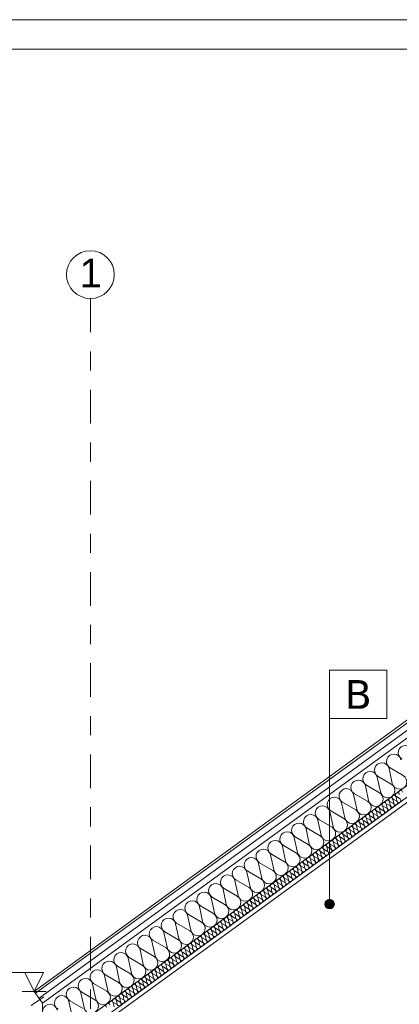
# Model space of a CAD drawing. Extents: x 5465377 to 5465550, y 5925276 to 5925338.
# Tile 101 of 182: x 5465406.53 to 5465408.52, y 5925333.31 to 5925338.45. Entities that reach past the tile are written whole.
import ezdxf

# ---------------------------------------------------------------- set-up
doc = ezdxf.new("R2010")
doc.units = 0
doc.header["$MEASUREMENT"] = 0
doc.linetypes.add('Kropki i Kreski', pattern=[0.335139, 0.176389, -0.088194, 0, -0.070556])
for name, color, linetype, lineweight in [('0_Nr_Pióra__141', 7, 'Continuous', 0), ('0_Nr_pióra__141_Nr_Pióra__141', 7, 'Continuous', 0), ('0_Nr_Pióra__142', 7, 'Continuous', 18), ('_______wymiarowanie_Nr_Pióra__201', 150, 'Continuous', 0), ('____rosliny_Nr_Pióra__141', 7, 'Continuous', 0), ('_ARCH_Sciany_Nr_Pióra__141', 7, 'Continuous', 0), ('_ARCH_Sciany_Nr_Pióra__142', 7, 'Continuous', 18), ('_opisy_Nr_pióra__175_Nr_Pióra__148', 14, 'Continuous', 0), ('_opisy_Nr_pióra__2_Nr_Pióra__141', 7, 'Continuous', 0), ('EGBD03_Nr_Pióra__141', 7, 'Continuous', 0), ('tabelki_Nr_pióra__1_Nr_pióra__141_Nr_Pióra__141', 7, 'Continuous', 0), ('tabelki_Nr_pióra__7_Nr_Pióra__141', 7, 'Continuous', 0), ('tabelki_Nr_pióra__7_Nr_pióra__7_Nr_Pióra__7', 7, 'Continuous', 35)]:
    doc.layers.add(name, color=color, linetype=linetype, lineweight=lineweight)
doc.layers.add('_______wymiarowanie', color=7, linetype='Continuous')
doc.layers.add('EGBD03', color=7, linetype='Continuous')
doc.styles.add('GENERATED_STYLE_1', font='arial.ttf')
doc.styles.add('GENERATED_STYLE_4', font='arial.ttf')
doc.styles.add('GENERATED_STYLE_5', font='txt')
doc.styles.add('GENERATED_STYLE_6', font='verdana.ttf')
doc.dimstyles.new('GENERATED_STYLE__2', dxfattribs={"dimtxt": 0.075, "dimasz": 0.0475, "dimexe": 0.18, "dimexo": 0, "dimgap": 0.09, "dimtad": 1, "dimdec": 0, "dimlfac": 100, "dimzin": 0, "dimdsep": 46, "dimtxsty": 'GENERATED_STYLE_5', "dimblk": 'ARROWHEAD_6', "dimblk1": 'ARROWHEAD_6', "dimblk2": 'ARROWHEAD_6', "dimcen": 0.09, "dimclrd": 256, "dimclre": 256, "dimclrt": 256, "dimazin": 0, "dimtfac": 1, "dimtdec": 4, "dimtmove": 0, "dimatfit": 3, "dimfxl": 0, "dimtolj": 1, "dimtzin": 0, "dimarcsym": 0})

# ---------------------------------------------------------------- blocks, each defined once
blk = doc.blocks.new('Izolacja cieplna 12_77', base_point=(5465406.9707, 5925333.2365))
at = {"layer": '____rosliny_Nr_Pióra__141', "linetype": 'Continuous'}
for p, q in [((5465408.4517, 5925334.331), (5465408.447, 5925334.3525)), ((5465408.4485, 5925334.3536), (5465408.4675, 5925334.3424)), ((5465408.469, 5925334.3435), (5465408.4643, 5925334.365)), ((5465408.4657, 5925334.3661), (5465408.4847, 5925334.3549)), ((5465408.4862, 5925334.356), (5465408.4815, 5925334.3775)), ((5465408.4829, 5925334.3786), (5465408.5019, 5925334.3674)), ((5465408.5034, 5925334.3685), (5465408.4987, 5925334.39)), ((5465408.5001, 5925334.3911), (5465408.5192, 5925334.3799)), ((5465408.3829, 5925334.2809), (5465408.3782, 5925334.3025)), ((5465408.3796, 5925334.3035), (5465408.3987, 5925334.2924)), ((5465408.4001, 5925334.2934), (5465408.3954, 5925334.315)), ((5465408.3968, 5925334.316), (5465408.4159, 5925334.3049)), ((5465408.4173, 5925334.306), (5465408.4126, 5925334.3275)), ((5465408.4141, 5925334.3285), (5465408.4331, 5925334.3174)), ((5465408.4345, 5925334.3185), (5465408.4298, 5925334.34)), ((5465408.4313, 5925334.3411), (5465408.4503, 5925334.3299)), ((5465408.2936, 5925334.241), (5465408.3126, 5925334.2299)), ((5465408.314, 5925334.2309), (5465408.3093, 5925334.2525)), ((5465408.3108, 5925334.2535), (5465408.3298, 5925334.2424)), ((5465408.3312, 5925334.2434), (5465408.3265, 5925334.265)), ((5465408.328, 5925334.266), (5465408.347, 5925334.2549)), ((5465408.3485, 5925334.2559), (5465408.3437, 5925334.2775)), ((5465408.3452, 5925334.2785), (5465408.3642, 5925334.2674)), ((5465408.3657, 5925334.2684), (5465408.361, 5925334.29)), ((5465408.3624, 5925334.291), (5465408.3814, 5925334.2799)), ((5465408.228, 5925334.1684), (5465408.2232, 5925334.1899)), ((5465408.2247, 5925334.191), (5465408.2437, 5925334.1798)), ((5465408.2452, 5925334.1809), (5465408.2405, 5925334.2024)), ((5465408.2419, 5925334.2035), (5465408.2609, 5925334.1923)), ((5465408.2624, 5925334.1934), (5465408.2577, 5925334.2149)), ((5465408.2591, 5925334.216), (5465408.2782, 5925334.2048)), ((5465408.2796, 5925334.2059), (5465408.2749, 5925334.2274)), ((5465408.2763, 5925334.2285), (5465408.2954, 5925334.2174)), ((5465408.2968, 5925334.2184), (5465408.2921, 5925334.2399)), ((5465408.1591, 5925334.1183), (5465408.1544, 5925334.1399)), ((5465408.1558, 5925334.1409), (5465408.1749, 5925334.1298)), ((5465408.1763, 5925334.1309), (5465408.1716, 5925334.1524)), ((5465408.1731, 5925334.1534), (5465408.1921, 5925334.1423)), ((5465408.1935, 5925334.1434), (5465408.1888, 5925334.1649)), ((5465408.1903, 5925334.166), (5465408.2093, 5925334.1548)), ((5465408.2107, 5925334.1559), (5465408.206, 5925334.1774)), ((5465408.2075, 5925334.1785), (5465408.2265, 5925334.1673)), ((5465408.0902, 5925334.0683), (5465408.0855, 5925334.0899)), ((5465408.087, 5925334.0909), (5465408.106, 5925334.0798)), ((5465408.1075, 5925334.0808), (5465408.1027, 5925334.1024)), ((5465408.1042, 5925334.1034), (5465408.1232, 5925334.0923)), ((5465408.1247, 5925334.0933), (5465408.12, 5925334.1149)), ((5465408.1214, 5925334.1159), (5465408.1404, 5925334.1048)), ((5465408.1419, 5925334.1058), (5465408.1372, 5925334.1274)), ((5465408.1386, 5925334.1284), (5465408.1577, 5925334.1173)), ((5465408.0214, 5925334.0183), (5465408.0167, 5925334.0398)), ((5465408.0181, 5925334.0409), (5465408.0372, 5925334.0297)), ((5465408.0386, 5925334.0308), (5465408.0339, 5925334.0523)), ((5465408.0353, 5925334.0534), (5465408.0544, 5925334.0423)), ((5465408.0558, 5925334.0433), (5465408.0511, 5925334.0648)), ((5465408.0525, 5925334.0659), (5465408.0716, 5925334.0548)), ((5465408.073, 5925334.0558), (5465408.0683, 5925334.0774)), ((5465408.0698, 5925334.0784), (5465408.0888, 5925334.0673)), ((5465407.9525, 5925333.9683), (5465407.9478, 5925333.9898)), ((5465407.9493, 5925333.9909), (5465407.9683, 5925333.9797)), ((5465407.9697, 5925333.9808), (5465407.965, 5925334.0023)), ((5465407.9665, 5925334.0034), (5465407.9855, 5925333.9922)), ((5465407.987, 5925333.9933), (5465407.9822, 5925334.0148)), ((5465407.9837, 5925334.0159), (5465408.0027, 5925334.0047)), ((5465408.0042, 5925334.0058), (5465407.9995, 5925334.0273)), ((5465408.0009, 5925334.0284), (5465408.0199, 5925334.0172)), ((5465407.8837, 5925333.9182), (5465407.879, 5925333.9398)), ((5465407.8804, 5925333.9408), (5465407.8994, 5925333.9297)), ((5465407.9009, 5925333.9307), (5465407.8962, 5925333.9523)), ((5465407.8976, 5925333.9533), (5465407.9167, 5925333.9422)), ((5465407.9181, 5925333.9432), (5465407.9134, 5925333.9648)), ((5465407.9148, 5925333.9658), (5465407.9339, 5925333.9547)), ((5465407.9353, 5925333.9558), (5465407.9306, 5925333.9773)), ((5465407.932, 5925333.9784), (5465407.9511, 5925333.9672)), ((5465407.8148, 5925333.8682), (5465407.8101, 5925333.8897)), ((5465407.8115, 5925333.8908), (5465407.8306, 5925333.8797)), ((5465407.832, 5925333.8807), (5465407.8273, 5925333.9023)), ((5465407.8288, 5925333.9033), (5465407.8478, 5925333.8922)), ((5465407.8492, 5925333.8932), (5465407.8445, 5925333.9148)), ((5465407.846, 5925333.9158), (5465407.865, 5925333.9047)), ((5465407.8665, 5925333.9057), (5465407.8617, 5925333.9273)), ((5465407.8632, 5925333.9283), (5465407.8822, 5925333.9172)), ((5465407.746, 5925333.8182), (5465407.7412, 5925333.8397)), ((5465407.7427, 5925333.8408), (5465407.7617, 5925333.8296)), ((5465407.7632, 5925333.8307), (5465407.7585, 5925333.8522)), ((5465407.7599, 5925333.8533), (5465407.7789, 5925333.8421)), ((5465407.7804, 5925333.8432), (5465407.7757, 5925333.8647)), ((5465407.7771, 5925333.8658), (5465407.7962, 5925333.8546)), ((5465407.7976, 5925333.8557), (5465407.7929, 5925333.8772)), ((5465407.7943, 5925333.8783), (5465407.8134, 5925333.8672)), ((5465407.6566, 5925333.7782), (5465407.6756, 5925333.7671)), ((5465407.6771, 5925333.7681), (5465407.6724, 5925333.7897)), ((5465407.6738, 5925333.7907), (5465407.6929, 5925333.7796)), ((5465407.6943, 5925333.7807), (5465407.6896, 5925333.8022)), ((5465407.691, 5925333.8033), (5465407.7101, 5925333.7921)), ((5465407.7115, 5925333.7932), (5465407.7068, 5925333.8147)), ((5465407.7083, 5925333.8158), (5465407.7273, 5925333.8046)), ((5465407.7287, 5925333.8057), (5465407.724, 5925333.8272)), ((5465407.7255, 5925333.8283), (5465407.7445, 5925333.8171)), ((5465407.591, 5925333.7056), (5465407.5863, 5925333.7272)), ((5465407.5878, 5925333.7282), (5465407.6068, 5925333.7171)), ((5465407.6082, 5925333.7181), (5465407.6035, 5925333.7397)), ((5465407.605, 5925333.7407), (5465407.624, 5925333.7296)), ((5465407.6255, 5925333.7306), (5465407.6207, 5925333.7522)), ((5465407.6222, 5925333.7532), (5465407.6412, 5925333.7421)), ((5465407.6427, 5925333.7431), (5465407.638, 5925333.7647)), ((5465407.6394, 5925333.7657), (5465407.6584, 5925333.7546)), ((5465407.6599, 5925333.7556), (5465407.6552, 5925333.7772)), ((5465407.5222, 5925333.6556), (5465407.5175, 5925333.6771)), ((5465407.5189, 5925333.6782), (5465407.5379, 5925333.667)), ((5465407.5394, 5925333.6681), (5465407.5347, 5925333.6896)), ((5465407.5361, 5925333.6907), (5465407.5551, 5925333.6795)), ((5465407.5566, 5925333.6806), (5465407.5519, 5925333.7021)), ((5465407.5533, 5925333.7032), (5465407.5724, 5925333.6921)), ((5465407.5738, 5925333.6931), (5465407.5691, 5925333.7147)), ((5465407.5705, 5925333.7157), (5465407.5896, 5925333.7046)), ((5465407.4533, 5925333.6056), (5465407.4486, 5925333.6271)), ((5465407.45, 5925333.6282), (5465407.4691, 5925333.617)), ((5465407.4705, 5925333.6181), (5465407.4658, 5925333.6396)), ((5465407.4673, 5925333.6407), (5465407.4863, 5925333.6295)), ((5465407.4877, 5925333.6306), (5465407.483, 5925333.6521)), ((5465407.4845, 5925333.6532), (5465407.5035, 5925333.642)), ((5465407.5049, 5925333.6431), (5465407.5002, 5925333.6646)), ((5465407.5017, 5925333.6657), (5465407.5207, 5925333.6545)), ((5465407.3844, 5925333.5555), (5465407.3797, 5925333.5771)), ((5465407.3812, 5925333.5781), (5465407.4002, 5925333.567)), ((5465407.4017, 5925333.568), (5465407.3969, 5925333.5896)), ((5465407.3984, 5925333.5906), (5465407.4174, 5925333.5795)), ((5465407.4189, 5925333.5805), (5465407.4142, 5925333.6021)), ((5465407.4156, 5925333.6031), (5465407.4346, 5925333.592)), ((5465407.4361, 5925333.593), (5465407.4314, 5925333.6146)), ((5465407.4328, 5925333.6156), (5465407.4519, 5925333.6045)), ((5465407.3156, 5925333.5055), (5465407.3109, 5925333.527)), ((5465407.3123, 5925333.5281), (5465407.3314, 5925333.517)), ((5465407.3328, 5925333.518), (5465407.3281, 5925333.5396)), ((5465407.3295, 5925333.5406), (5465407.3486, 5925333.5295)), ((5465407.35, 5925333.5305), (5465407.3453, 5925333.5521)), ((5465407.3468, 5925333.5531), (5465407.3658, 5925333.542)), ((5465407.3672, 5925333.543), (5465407.3625, 5925333.5646)), ((5465407.364, 5925333.5656), (5465407.383, 5925333.5545)), ((5465407.2467, 5925333.4555), (5465407.242, 5925333.477)), ((5465407.2435, 5925333.4781), (5465407.2625, 5925333.4669)), ((5465407.2639, 5925333.468), (5465407.2592, 5925333.4895)), ((5465407.2607, 5925333.4906), (5465407.2797, 5925333.4794)), ((5465407.2812, 5925333.4805), (5465407.2764, 5925333.502)), ((5465407.2779, 5925333.5031), (5465407.2969, 5925333.4919)), ((5465407.2984, 5925333.493), (5465407.2937, 5925333.5145)), ((5465407.2951, 5925333.5156), (5465407.3141, 5925333.5044)), ((5465407.1779, 5925333.4054), (5465407.1732, 5925333.427)), ((5465407.1746, 5925333.428), (5465407.1936, 5925333.4169)), ((5465407.1951, 5925333.4179), (5465407.1904, 5925333.4395)), ((5465407.1918, 5925333.4405), (5465407.2109, 5925333.4294)), ((5465407.2123, 5925333.4305), (5465407.2076, 5925333.452)), ((5465407.209, 5925333.4531), (5465407.2281, 5925333.4419)), ((5465407.2295, 5925333.443), (5465407.2248, 5925333.4645)), ((5465407.2262, 5925333.4656), (5465407.2453, 5925333.4544)), ((5465407.109, 5925333.3554), (5465407.1043, 5925333.377)), ((5465407.1057, 5925333.378), (5465407.1248, 5925333.3669)), ((5465407.1262, 5925333.3679), (5465407.1215, 5925333.3895)), ((5465407.123, 5925333.3905), (5465407.142, 5925333.3794)), ((5465407.1434, 5925333.3804), (5465407.1387, 5925333.402)), ((5465407.1402, 5925333.403), (5465407.1592, 5925333.3919)), ((5465407.1607, 5925333.3929), (5465407.1559, 5925333.4145)), ((5465407.1574, 5925333.4155), (5465407.1764, 5925333.4044)), ((5465407.0197, 5925333.3155), (5465407.0387, 5925333.3043)), ((5465407.0402, 5925333.3054), (5465407.0354, 5925333.3269)), ((5465407.0369, 5925333.328), (5465407.0559, 5925333.3168)), ((5465407.0574, 5925333.3179), (5465407.0527, 5925333.3394)), ((5465407.0541, 5925333.3405), (5465407.0731, 5925333.3293)), ((5465407.0746, 5925333.3304), (5465407.0699, 5925333.3519)), ((5465407.0713, 5925333.353), (5465407.0904, 5925333.3419)), ((5465407.0918, 5925333.3429), (5465407.0871, 5925333.3645)), ((5465407.0885, 5925333.3655), (5465407.1076, 5925333.3544)), ((5465407.0229, 5925333.2929), (5465407.0182, 5925333.3144))]:
    blk.add_line(p, q, dxfattribs=at)
for centre, start_param, end_param in [((5465408.4883, 5925334.3878), 5.870392, 9.837571), ((5465408.5055, 5925334.4003), 5.870392, 9.837571), ((5465408.5227, 5925334.4128), 5.870392, 9.837571), ((5465408.4194, 5925334.3377), 5.870392, 9.837571), ((5465408.4366, 5925334.3502), 5.870392, 9.837571), ((5465408.4539, 5925334.3627), 5.870392, 9.837571), ((5465408.4711, 5925334.3752), 5.870392, 9.837571), ((5465408.4794, 5925334.3458), 2.7288, 6.695979), ((5465408.4966, 5925334.3583), 2.7288, 6.695979), ((5465408.5138, 5925334.3708), 2.7288, 6.695979), ((5465408.3506, 5925334.2877), 5.870392, 9.837571), ((5465408.3678, 5925334.3002), 5.870392, 9.837571), ((5465408.385, 5925334.3127), 5.870392, 9.837571), ((5465408.3933, 5925334.2832), 2.7288, 6.695979), ((5465408.4022, 5925334.3252), 5.870392, 9.837571), ((5465408.4105, 5925334.2957), 2.7288, 6.695979), ((5465408.4277, 5925334.3082), 2.7288, 6.695979), ((5465408.4449, 5925334.3207), 2.7288, 6.695979), ((5465408.4621, 5925334.3332), 2.7288, 6.695979), ((5465408.2817, 5925334.2377), 5.870392, 9.837571), ((5465408.2989, 5925334.2502), 5.870392, 9.837571), ((5465408.3161, 5925334.2627), 5.870392, 9.837571), ((5465408.3244, 5925334.2332), 2.7288, 6.695979), ((5465408.3334, 5925334.2752), 5.870392, 9.837571), ((5465408.3416, 5925334.2457), 2.7288, 6.695979), ((5465408.3589, 5925334.2582), 2.7288, 6.695979), ((5465408.3761, 5925334.2707), 2.7288, 6.695979), ((5465408.2129, 5925334.1876), 5.870392, 9.837571), ((5465408.2301, 5925334.2002), 5.870392, 9.837571), ((5465408.2473, 5925334.2127), 5.870392, 9.837571), ((5465408.2556, 5925334.1832), 2.7288, 6.695979), ((5465408.2645, 5925334.2252), 5.870392, 9.837571), ((5465408.2728, 5925334.1957), 2.7288, 6.695979), ((5465408.29, 5925334.2082), 2.7288, 6.695979), ((5465408.3072, 5925334.2207), 2.7288, 6.695979), ((5465408.144, 5925334.1376), 5.870392, 9.837571), ((5465408.1612, 5925334.1501), 5.870392, 9.837571), ((5465408.1784, 5925334.1626), 5.870392, 9.837571), ((5465408.1867, 5925334.1331), 2.7288, 6.695979), ((5465408.1956, 5925334.1751), 5.870392, 9.837571), ((5465408.2039, 5925334.1456), 2.7288, 6.695979), ((5465408.2211, 5925334.1581), 2.7288, 6.695979), ((5465408.2384, 5925334.1707), 2.7288, 6.695979), ((5465408.0751, 5925334.0876), 5.870392, 9.837571), ((5465408.0924, 5925334.1001), 5.870392, 9.837571), ((5465408.1096, 5925334.1126), 5.870392, 9.837571), ((5465408.1179, 5925334.0831), 2.7288, 6.695979), ((5465408.1268, 5925334.1251), 5.870392, 9.837571), ((5465408.1351, 5925334.0956), 2.7288, 6.695979), ((5465408.1523, 5925334.1081), 2.7288, 6.695979), ((5465408.1695, 5925334.1206), 2.7288, 6.695979), ((5465407.9891, 5925334.0251), 5.870392, 9.837571), ((5465408.0063, 5925334.0376), 5.870392, 9.837571), ((5465408.0235, 5925334.0501), 5.870392, 9.837571), ((5465408.0407, 5925334.0626), 5.870392, 9.837571), ((5465408.049, 5925334.0331), 2.7288, 6.695979), ((5465408.0579, 5925334.0751), 5.870392, 9.837571), ((5465408.0662, 5925334.0456), 2.7288, 6.695979), ((5465408.0834, 5925334.0581), 2.7288, 6.695979), ((5465408.1006, 5925334.0706), 2.7288, 6.695979), ((5465407.9202, 5925333.975), 5.870392, 9.837571), ((5465407.9374, 5925333.9875), 5.870392, 9.837571), ((5465407.9546, 5925334), 5.870392, 9.837571), ((5465407.9719, 5925334.0125), 5.870392, 9.837571), ((5465407.9801, 5925333.983), 2.7288, 6.695979), ((5465407.9973, 5925333.9956), 2.7288, 6.695979), ((5465408.0146, 5925334.0081), 2.7288, 6.695979), ((5465408.0318, 5925334.0206), 2.7288, 6.695979), ((5465407.8514, 5925333.925), 5.870392, 9.837571), ((5465407.8686, 5925333.9375), 5.870392, 9.837571), ((5465407.8858, 5925333.95), 5.870392, 9.837571), ((5465407.903, 5925333.9625), 5.870392, 9.837571), ((5465407.9113, 5925333.933), 2.7288, 6.695979), ((5465407.9285, 5925333.9455), 2.7288, 6.695979), ((5465407.9457, 5925333.958), 2.7288, 6.695979), ((5465407.9629, 5925333.9705), 2.7288, 6.695979), ((5465407.7825, 5925333.875), 5.870392, 9.837571), ((5465407.7997, 5925333.8875), 5.870392, 9.837571), ((5465407.8169, 5925333.9), 5.870392, 9.837571), ((5465407.8341, 5925333.9125), 5.870392, 9.837571), ((5465407.8424, 5925333.883), 2.7288, 6.695979), ((5465407.8596, 5925333.8955), 2.7288, 6.695979), ((5465407.8768, 5925333.908), 2.7288, 6.695979), ((5465407.8941, 5925333.9205), 2.7288, 6.695979), ((5465407.7136, 5925333.8249), 5.870392, 9.837571), ((5465407.7308, 5925333.8374), 5.870392, 9.837571), ((5465407.7481, 5925333.85), 5.870392, 9.837571), ((5465407.7563, 5925333.8205), 2.7288, 6.695979), ((5465407.7653, 5925333.8625), 5.870392, 9.837571), ((5465407.7736, 5925333.833), 2.7288, 6.695979), ((5465407.7908, 5925333.8455), 2.7288, 6.695979), ((5465407.808, 5925333.858), 2.7288, 6.695979), ((5465407.8252, 5925333.8705), 2.7288, 6.695979), ((5465407.6448, 5925333.7749), 5.870392, 9.837571), ((5465407.662, 5925333.7874), 5.870392, 9.837571), ((5465407.6792, 5925333.7999), 5.870392, 9.837571), ((5465407.6875, 5925333.7704), 2.7288, 6.695979), ((5465407.6964, 5925333.8124), 5.870392, 9.837571), ((5465407.7047, 5925333.7829), 2.7288, 6.695979), ((5465407.7219, 5925333.7954), 2.7288, 6.695979), ((5465407.7391, 5925333.8079), 2.7288, 6.695979), ((5465407.5759, 5925333.7249), 5.870392, 9.837571), ((5465407.5931, 5925333.7374), 5.870392, 9.837571), ((5465407.6103, 5925333.7499), 5.870392, 9.837571), ((5465407.6186, 5925333.7204), 2.7288, 6.695979), ((5465407.6276, 5925333.7624), 5.870392, 9.837571), ((5465407.6358, 5925333.7329), 2.7288, 6.695979), ((5465407.6531, 5925333.7454), 2.7288, 6.695979), ((5465407.6703, 5925333.7579), 2.7288, 6.695979), ((5465407.5071, 5925333.6749), 5.870392, 9.837571), ((5465407.5243, 5925333.6874), 5.870392, 9.837571), ((5465407.5415, 5925333.6999), 5.870392, 9.837571), ((5465407.5498, 5925333.6704), 2.7288, 6.695979), ((5465407.5587, 5925333.7124), 5.870392, 9.837571), ((5465407.567, 5925333.6829), 2.7288, 6.695979), ((5465407.5842, 5925333.6954), 2.7288, 6.695979), ((5465407.6014, 5925333.7079), 2.7288, 6.695979), ((5465407.4382, 5925333.6248), 5.870392, 9.837571), ((5465407.4554, 5925333.6373), 5.870392, 9.837571), ((5465407.4726, 5925333.6498), 5.870392, 9.837571), ((5465407.4809, 5925333.6203), 2.7288, 6.695979), ((5465407.4898, 5925333.6623), 5.870392, 9.837571), ((5465407.4981, 5925333.6328), 2.7288, 6.695979), ((5465407.5153, 5925333.6454), 2.7288, 6.695979), ((5465407.5326, 5925333.6579), 2.7288, 6.695979), ((5465407.3521, 5925333.5623), 5.870392, 9.837571), ((5465407.3693, 5925333.5748), 5.870392, 9.837571), ((5465407.3866, 5925333.5873), 5.870392, 9.837571), ((5465407.4038, 5925333.5998), 5.870392, 9.837571), ((5465407.4121, 5925333.5703), 2.7288, 6.695979), ((5465407.421, 5925333.6123), 5.870392, 9.837571), ((5465407.4293, 5925333.5828), 2.7288, 6.695979), ((5465407.4465, 5925333.5953), 2.7288, 6.695979), ((5465407.4637, 5925333.6078), 2.7288, 6.695979), ((5465407.2833, 5925333.5123), 5.870392, 9.837571), ((5465407.3005, 5925333.5248), 5.870392, 9.837571), ((5465407.3177, 5925333.5373), 5.870392, 9.837571), ((5465407.3349, 5925333.5498), 5.870392, 9.837571), ((5465407.3432, 5925333.5203), 2.7288, 6.695979), ((5465407.3604, 5925333.5328), 2.7288, 6.695979), ((5465407.3776, 5925333.5453), 2.7288, 6.695979), ((5465407.3948, 5925333.5578), 2.7288, 6.695979), ((5465407.2144, 5925333.4622), 5.870392, 9.837571), ((5465407.2316, 5925333.4747), 5.870392, 9.837571), ((5465407.2488, 5925333.4872), 5.870392, 9.837571), ((5465407.2661, 5925333.4998), 5.870392, 9.837571), ((5465407.2743, 5925333.4703), 2.7288, 6.695979), ((5465407.2916, 5925333.4828), 2.7288, 6.695979), ((5465407.3088, 5925333.4953), 2.7288, 6.695979), ((5465407.326, 5925333.5078), 2.7288, 6.695979), ((5465407.1456, 5925333.4122), 5.870392, 9.837571), ((5465407.1628, 5925333.4247), 5.870392, 9.837571), ((5465407.18, 5925333.4372), 5.870392, 9.837571), ((5465407.1972, 5925333.4497), 5.870392, 9.837571), ((5465407.2055, 5925333.4202), 2.7288, 6.695979), ((5465407.2227, 5925333.4327), 2.7288, 6.695979), ((5465407.2399, 5925333.4452), 2.7288, 6.695979), ((5465407.2571, 5925333.4577), 2.7288, 6.695979), ((5465407.0767, 5925333.3622), 5.870392, 9.837571), ((5465407.0939, 5925333.3747), 5.870392, 9.837571), ((5465407.1111, 5925333.3872), 5.870392, 9.837571), ((5465407.1194, 5925333.3577), 2.7288, 6.695979), ((5465407.1283, 5925333.3997), 5.870392, 9.837571), ((5465407.1366, 5925333.3702), 2.7288, 6.695979), ((5465407.1538, 5925333.3827), 2.7288, 6.695979), ((5465407.171, 5925333.3952), 2.7288, 6.695979), ((5465407.1883, 5925333.4077), 2.7288, 6.695979), ((5465407.0078, 5925333.3121), 5.870392, 9.837571), ((5465407.0251, 5925333.3247), 5.870392, 9.837571), ((5465407.0423, 5925333.3372), 5.870392, 9.837571), ((5465407.0505, 5925333.3077), 2.7288, 6.695979), ((5465407.0595, 5925333.3497), 5.870392, 9.837571), ((5465407.0678, 5925333.3202), 2.7288, 6.695979), ((5465407.085, 5925333.3327), 2.7288, 6.695979), ((5465407.1022, 5925333.3452), 2.7288, 6.695979), ((5465406.9906, 5925333.2996), 5.870392, 9.837571)]:
    blk.add_ellipse(centre, major_axis=(0.00861, 0.00625), ratio=0.999504, start_param=start_param, end_param=end_param, dxfattribs=at)
blk = doc.blocks.new('Izolacja cieplna 12_592', base_point=(5465406.7397, 5925333.1305))
at = {"layer": '____rosliny_Nr_Pióra__141', "linetype": 'Continuous'}
for p, q in [((5465408.4789, 5925334.4604), (5465408.462, 5925334.538)), ((5465408.4672, 5925334.5418), (5465408.5357, 5925334.5017)), ((5465408.3548, 5925334.3702), (5465408.3379, 5925334.4478)), ((5465408.3431, 5925334.4516), (5465408.4117, 5925334.4115)), ((5465408.4169, 5925334.4153), (5465408.3999, 5925334.4929)), ((5465408.4051, 5925334.4967), (5465408.4737, 5925334.4566)), ((5465408.2928, 5925334.3252), (5465408.2759, 5925334.4028)), ((5465408.2811, 5925334.4065), (5465408.3496, 5925334.3665)), ((5465408.2308, 5925334.2801), (5465408.2138, 5925334.3577)), ((5465408.219, 5925334.3615), (5465408.2876, 5925334.3214)), ((5465408.1687, 5925334.235), (5465408.1518, 5925334.3126)), ((5465408.157, 5925334.3164), (5465408.2255, 5925334.2763)), ((5465408.1067, 5925334.1899), (5465408.0897, 5925334.2675)), ((5465408.095, 5925334.2713), (5465408.1635, 5925334.2312)), ((5465408.0446, 5925334.1449), (5465408.0277, 5925334.2225)), ((5465408.0329, 5925334.2262), (5465408.1015, 5925334.1862)), ((5465407.9826, 5925334.0998), (5465407.9657, 5925334.1774)), ((5465407.9709, 5925334.1812), (5465408.0394, 5925334.1411)), ((5465407.8585, 5925334.0097), (5465407.8416, 5925334.0872)), ((5465407.8468, 5925334.091), (5465407.9154, 5925334.0509)), ((5465407.9206, 5925334.0547), (5465407.9036, 5925334.1323)), ((5465407.9088, 5925334.1361), (5465407.9774, 5925334.096)), ((5465407.7965, 5925333.9646), (5465407.7795, 5925334.0422)), ((5465407.7848, 5925334.0459), (5465407.8533, 5925334.0059)), ((5465407.7344, 5925333.9195), (5465407.7175, 5925333.9971)), ((5465407.7227, 5925334.0009), (5465407.7913, 5925333.9608)), ((5465407.6724, 5925333.8744), (5465407.6555, 5925333.952)), ((5465407.6607, 5925333.9558), (5465407.7292, 5925333.9157)), ((5465407.6104, 5925333.8294), (5465407.5934, 5925333.9069)), ((5465407.5986, 5925333.9107), (5465407.6672, 5925333.8706)), ((5465407.5483, 5925333.7843), (5465407.5314, 5925333.8619)), ((5465407.5366, 5925333.8657), (5465407.6052, 5925333.8256)), ((5465407.4863, 5925333.7392), (5465407.4694, 5925333.8168)), ((5465407.4746, 5925333.8206), (5465407.5431, 5925333.7805)), ((5465407.3622, 5925333.6491), (5465407.3453, 5925333.7266)), ((5465407.3505, 5925333.7304), (5465407.419, 5925333.6903)), ((5465407.4242, 5925333.6941), (5465407.4073, 5925333.7717)), ((5465407.4125, 5925333.7755), (5465407.4811, 5925333.7354)), ((5465407.3002, 5925333.604), (5465407.2832, 5925333.6816)), ((5465407.2884, 5925333.6854), (5465407.357, 5925333.6453)), ((5465407.2381, 5925333.5589), (5465407.2212, 5925333.6365)), ((5465407.2264, 5925333.6403), (5465407.295, 5925333.6002)), ((5465407.1761, 5925333.5138), (5465407.1592, 5925333.5914)), ((5465407.1644, 5925333.5952), (5465407.2329, 5925333.5551)), ((5465407.1141, 5925333.4688), (5465407.0971, 5925333.5463)), ((5465407.1023, 5925333.5501), (5465407.1709, 5925333.5101)), ((5465407.052, 5925333.4237), (5465407.0351, 5925333.5013)), ((5465407.0403, 5925333.5051), (5465407.1088, 5925333.465)), ((5465406.99, 5925333.3786), (5465406.973, 5925333.4562)), ((5465406.9783, 5925333.46), (5465407.0468, 5925333.4199)), ((5465406.8659, 5925333.2885), (5465406.849, 5925333.3661)), ((5465406.8542, 5925333.3698), (5465406.9227, 5925333.3298)), ((5465406.9279, 5925333.3335), (5465406.911, 5925333.4111)), ((5465406.9162, 5925333.4149), (5465406.9848, 5925333.3748)), ((5465406.8039, 5925333.2434), (5465406.7869, 5925333.321)), ((5465406.7921, 5925333.3248), (5465406.8607, 5925333.2847))]:
    blk.add_line(p, q, dxfattribs=at)
for centre, start_param, end_param in [((5465408.5486, 5925334.6199), 5.870392, 9.837571), ((5465408.4866, 5925334.5748), 5.870392, 9.837571), ((5465408.4245, 5925334.5298), 5.870392, 9.837571), ((5465408.3625, 5925334.4847), 5.870392, 9.837571), ((5465408.5164, 5925334.4686), 2.7288, 6.695979), ((5465408.3005, 5925334.4396), 5.870392, 9.837571), ((5465408.4543, 5925334.4235), 2.7288, 6.695979), ((5465408.2384, 5925334.3945), 5.870392, 9.837571), ((5465408.3923, 5925334.3785), 2.7288, 6.695979), ((5465408.1764, 5925334.3495), 5.870392, 9.837571), ((5465408.3302, 5925334.3334), 2.7288, 6.695979), ((5465408.0523, 5925334.2593), 5.870392, 9.837571), ((5465408.1143, 5925334.3044), 5.870392, 9.837571), ((5465408.2682, 5925334.2883), 2.7288, 6.695979), ((5465407.9903, 5925334.2142), 5.870392, 9.837571), ((5465408.2062, 5925334.2432), 2.7288, 6.695979), ((5465407.9282, 5925334.1692), 5.870392, 9.837571), ((5465408.1441, 5925334.1982), 2.7288, 6.695979), ((5465407.8662, 5925334.1241), 5.870392, 9.837571), ((5465408.02, 5925334.108), 2.7288, 6.695979), ((5465408.0821, 5925334.1531), 2.7288, 6.695979), ((5465407.8041, 5925334.079), 5.870392, 9.837571), ((5465407.958, 5925334.0629), 2.7288, 6.695979), ((5465407.7421, 5925334.0339), 5.870392, 9.837571), ((5465407.896, 5925334.0179), 2.7288, 6.695979), ((5465407.6801, 5925333.9889), 5.870392, 9.837571), ((5465407.8339, 5925333.9728), 2.7288, 6.695979), ((5465407.556, 5925333.8987), 5.870392, 9.837571), ((5465407.618, 5925333.9438), 5.870392, 9.837571), ((5465407.7719, 5925333.9277), 2.7288, 6.695979), ((5465407.4939, 5925333.8536), 5.870392, 9.837571), ((5465407.7098, 5925333.8826), 2.7288, 6.695979), ((5465407.4319, 5925333.8086), 5.870392, 9.837571), ((5465407.6478, 5925333.8376), 2.7288, 6.695979), ((5465407.3699, 5925333.7635), 5.870392, 9.837571), ((5465407.5237, 5925333.7474), 2.7288, 6.695979), ((5465407.5858, 5925333.7925), 2.7288, 6.695979), ((5465407.3078, 5925333.7184), 5.870392, 9.837571), ((5465407.4617, 5925333.7024), 2.7288, 6.695979), ((5465407.2458, 5925333.6734), 5.870392, 9.837571), ((5465407.3997, 5925333.6573), 2.7288, 6.695979), ((5465407.1838, 5925333.6283), 5.870392, 9.837571), ((5465407.3376, 5925333.6122), 2.7288, 6.695979), ((5465407.0597, 5925333.5381), 5.870392, 9.837571), ((5465407.1217, 5925333.5832), 5.870392, 9.837571), ((5465407.2756, 5925333.5671), 2.7288, 6.695979), ((5465406.9976, 5925333.4931), 5.870392, 9.837571), ((5465407.2135, 5925333.5221), 2.7288, 6.695979), ((5465406.9356, 5925333.448), 5.870392, 9.837571), ((5465407.1515, 5925333.477), 2.7288, 6.695979), ((5465406.8736, 5925333.4029), 5.870392, 9.837571), ((5465407.0274, 5925333.3868), 2.7288, 6.695979), ((5465407.0895, 5925333.4319), 2.7288, 6.695979), ((5465406.8115, 5925333.3578), 5.870392, 9.837571), ((5465406.9654, 5925333.3418), 2.7288, 6.695979), ((5465406.7495, 5925333.3128), 5.870392, 9.837571), ((5465406.9033, 5925333.2967), 2.7288, 6.695979), ((5465406.6874, 5925333.2677), 5.870392, 9.837571)]:
    blk.add_ellipse(centre, major_axis=(0.031, 0.0225), ratio=0.998431, start_param=start_param, end_param=end_param, dxfattribs=at)
blk = doc.blocks.new('Linia_573', base_point=(5465406.8993, 5925337.1188))
at = {"layer": 'EGBD03_Nr_Pióra__141', "linetype": 'Kropki i Kreski'}
blk.add_line((5465406.8993, 5925336.9938), (5465406.8993, 5925327.5395), dxfattribs=at)
at = {"layer": 'EGBD03_Nr_Pióra__141', "linetype": 'Continuous'}
blk.add_circle((5465406.8993, 5925337.1188), 0.125, dxfattribs=at)
blk = doc.blocks.new('Linia_8662', base_point=(5465408.1507, 5925334.8047))
at = {"layer": '0_Nr_pióra__141_Nr_Pióra__141', "linetype": 'Continuous'}
blk.add_hatch(color=256, dxfattribs=at).paths.add_polyline_path([(5465408.1757, 5925333.8294), (5465408.1738, 5925333.8389), (5465408.1684, 5925333.8471), (5465408.1602, 5925333.8525), (5465408.1507, 5925333.8544), (5465408.1411, 5925333.8525), (5465408.133, 5925333.8471), (5465408.1276, 5925333.8389), (5465408.1257, 5925333.8294), (5465408.1276, 5925333.8198), (5465408.133, 5925333.8117), (5465408.1411, 5925333.8063), (5465408.1507, 5925333.8044), (5465408.1602, 5925333.8063), (5465408.1684, 5925333.8117), (5465408.1738, 5925333.8198)], flags=0)
blk.add_line((5465408.1507, 5925334.8047), (5465408.1507, 5925333.8544), dxfattribs=at)
blk.add_circle((5465408.1507, 5925333.8294), 0.025, dxfattribs=at)
blk = doc.blocks.new('*D442', base_point=(5464021.3307, 5925651.4736))
at = {"layer": '_______wymiarowanie_Nr_Pióra__201', "linetype": 'Continuous'}
for p, q in [((5465406.1167, 5925333.3735), (5465406.023, 5925333.3735)), ((5465406.0448, 5925333.3985), (5465406.0948, 5925333.3485)), ((5465406.0698, 5925330.1764), (5465406.0698, 5925333.3735)), ((5465406.1167, 5925330.1764), (5465406.023, 5925330.1764)), ((5465406.0448, 5925330.2014), (5465406.0948, 5925330.1514))]:
    blk.add_line(p, q, dxfattribs=at)
at = {"layer": '_______wymiarowanie_Nr_Pióra__201', "insert": (5465405.9798, 5925331.6896), "char_height": 0.075, "attachment_point": 1, "rotation": 90, "style": 'GENERATED_STYLE_4'}
blk.add_mtext('{320}', dxfattribs=at)
blk = doc.blocks.new('ARROWHEAD_6')
at = {"linetype": 'Continuous'}
for p, q in [((0, 0), (-1, 0)), ((-0.5, -0.5), (0.5, 0.5))]:
    blk.add_line(p, q, dxfattribs=at)
blk = doc.blocks.new('*D443', base_point=(5464021.3307, 5925651.4736))
at = {"layer": '_______wymiarowanie_Nr_Pióra__201', "linetype": 'Continuous'}
for p, q in [((5465406.0698, 5925336.007), (5465406.0698, 5925336.0445)), ((5465406.1167, 5925336.007), (5465406.023, 5925336.007)), ((5465406.0948, 5925335.982), (5465406.0448, 5925336.032)), ((5465406.0698, 5925333.3735), (5465406.0698, 5925336.007)), ((5465406.1167, 5925333.3735), (5465406.023, 5925333.3735)), ((5465406.0448, 5925333.3985), (5465406.0948, 5925333.3485))]:
    blk.add_line(p, q, dxfattribs=at)
at = {"layer": '_______wymiarowanie_Nr_Pióra__201', "insert": (5465405.9798, 5925334.6049), "char_height": 0.075, "attachment_point": 1, "rotation": 90, "style": 'GENERATED_STYLE_4'}
blk.add_mtext('{263}', dxfattribs=at)
blk = doc.blocks.new('*D444', base_point=(5464021.3307, 5925651.4736))
at = {"layer": '_______wymiarowanie_Nr_Pióra__201', "linetype": 'Continuous'}
for p, q in [((5465405.7521, 5925336.007), (5465405.7521, 5925336.0445)), ((5465405.799, 5925336.007), (5465405.7053, 5925336.007)), ((5465405.7771, 5925335.982), (5465405.7271, 5925336.032)), ((5465405.7521, 5925330.0264), (5465405.7521, 5925336.007)), ((5465405.799, 5925330.0264), (5465405.7053, 5925330.0264)), ((5465405.7271, 5925330.0514), (5465405.7771, 5925330.0014)), ((5465405.7521, 5925329.9889), (5465405.7521, 5925330.0264))]:
    blk.add_line(p, q, dxfattribs=at)
at = {"layer": '_______wymiarowanie_Nr_Pióra__201', "insert": (5465405.6621, 5925332.9313), "char_height": 0.075, "attachment_point": 1, "rotation": 90, "style": 'GENERATED_STYLE_4'}
blk.add_mtext('{598}', dxfattribs=at)

msp = doc.modelspace()

# ---------------------------------------------------------------- linework, layer by layer
at = {"layer": '0_Nr_Pióra__141', "linetype": 'Continuous'}
for p, q in [((5465406.6046, 5925333.3735), (5465410.2293, 5925336.007)), ((5465406.6117, 5925333.3638), (5465410.2293, 5925335.9922)), ((5465406.6305, 5925333.3379), (5465410.2293, 5925335.9526)), ((5465406.6493, 5925333.312), (5465406.6046, 5925333.3735))]:
    msp.add_line(p, q, dxfattribs=at)
at = {"layer": '0_Nr_Pióra__141', "linetype": 'Continuous', "flags": 128}
for points in [[(5465401.7745, 5925338.4507), (5465422.2527, 5925338.4507), (5465422.2527, 5925324.0496), (5465401.7745, 5925324.0496)], [(5465402.2097, 5925338.2975), (5465422.099, 5925338.2975), (5465422.099, 5925324.2221), (5465402.2097, 5925324.2221)]]:
    msp.add_lwpolyline(points, close=True, dxfattribs=at)
at = {"layer": '0_Nr_Pióra__142', "linetype": 'Continuous'}
for p, q in [((5465406.6493, 5925333.312), (5465410.2293, 5925335.913)), ((5465406.8993, 5925333.2464), (5465408.8675, 5925334.6764)), ((5465406.6493, 5925333.312), (5465406.6493, 5925333.0648))]:
    msp.add_line(p, q, dxfattribs=at)
at = {"layer": '_ARCH_Sciany_Nr_Pióra__141', "linetype": 'Continuous'}
for p, q in [((5465406.9707, 5925333.2365), (5465410.2587, 5925335.6254)), ((5465407.0043, 5925333.2331), (5465410.265, 5925335.6021))]:
    msp.add_line(p, q, dxfattribs=at)
at = {"layer": '_ARCH_Sciany_Nr_Pióra__142', "linetype": 'Continuous'}
msp.add_line((5465406.656, 5925333.3456), (5465406.5895, 5925333.2997), dxfattribs=at)
at = {"layer": '_opisy_Nr_pióra__175_Nr_Pióra__148', "linetype": 'Continuous'}
for p, q in [((5465406.6536, 5925333.4721), (5465406.2797, 5925333.4721)), ((5465406.6046, 5925333.3735), (5465406.5557, 5925333.4721)), ((5465406.6672, 5925333.3735), (5465406.5421, 5925333.3735))]:
    msp.add_line(p, q, dxfattribs=at)
at = {"layer": '_opisy_Nr_pióra__2_Nr_Pióra__141', "linetype": 'Continuous', "flags": 128}
msp.add_lwpolyline([(5465406.6046, 5925333.3735), (5465406.5557, 5925333.4721), (5465406.6536, 5925333.4721)], close=True, dxfattribs=at)
at = {"layer": 'tabelki_Nr_pióra__1_Nr_pióra__141_Nr_Pióra__141', "linetype": 'Continuous', "flags": 128}
msp.add_lwpolyline([(5465408.1507, 5925335.051), (5465408.4507, 5925335.051), (5465408.4507, 5925334.7997), (5465408.1507, 5925334.7997)], close=True, dxfattribs=at)

# ---------------------------------------------------------------- block references
at = {"layer": '0_Nr_Pióra__141', "linetype": 'Continuous'}
msp.add_blockref('Linia_8662', (5465408.1507, 5925334.8047), dxfattribs=at)
at = {"layer": '____rosliny_Nr_Pióra__141', "linetype": 'Continuous'}
for name, p in [('Izolacja cieplna 12_592', (5465406.7397, 5925333.1305)), ('Izolacja cieplna 12_77', (5465406.9707, 5925333.2365))]:
    msp.add_blockref(name, p, dxfattribs=at)
at = {"layer": 'EGBD03', "linetype": 'Kropki i Kreski'}
msp.add_blockref('Linia_573', (5465406.8993, 5925337.1188), dxfattribs=at)

# ---------------------------------------------------------------- texts
at = {"layer": 'tabelki_Nr_pióra__7_Nr_Pióra__141', "linetype": 'Continuous', "insert": (5465406.8424, 5925337.0518), "char_height": 0.15, "attachment_point": 7, "style": 'GENERATED_STYLE_1'}
msp.add_mtext('{1}', dxfattribs=at)
at = {"layer": 'tabelki_Nr_pióra__7_Nr_pióra__7_Nr_Pióra__7', "linetype": 'Continuous', "insert": (5465408.3007, 5925334.8498), "char_height": 0.15, "attachment_point": 8, "style": 'GENERATED_STYLE_6'}
msp.add_mtext('{B           }', dxfattribs=at)

# ---------------------------------------------------------------- dimensions: what is measured, and where the dimension line sits
at = {"layer": '_______wymiarowanie', "linetype": 'Continuous'}
for base, p1, p2, picture, middle in [((5465405.7521, 5925330.0264), (5465406.7093, 5925330.0264), (5465410.2293, 5925336.007), '*D444', (5465405.6996, 5925333.0167)), ((5465406.0698, 5925328.2764), (5465406.6046, 5925333.3735), (5465410.2293, 5925336.007), '*D443', (5465406.0173, 5925334.6902)), ((5465406.0698, 5925328.2764), (5465406.7093, 5925330.1764), (5465406.6046, 5925333.3735), '*D442', (5465406.0173, 5925331.775))]:
    dim = msp.add_linear_dim(base=base, p1=p1, p2=p2, angle=90, dimstyle='GENERATED_STYLE__2', dxfattribs=at)
    dim.commit()
    dim.dimension.update_dxf_attribs({"geometry": picture, "text_midpoint": middle})

doc.saveas('drawing.dxf')
